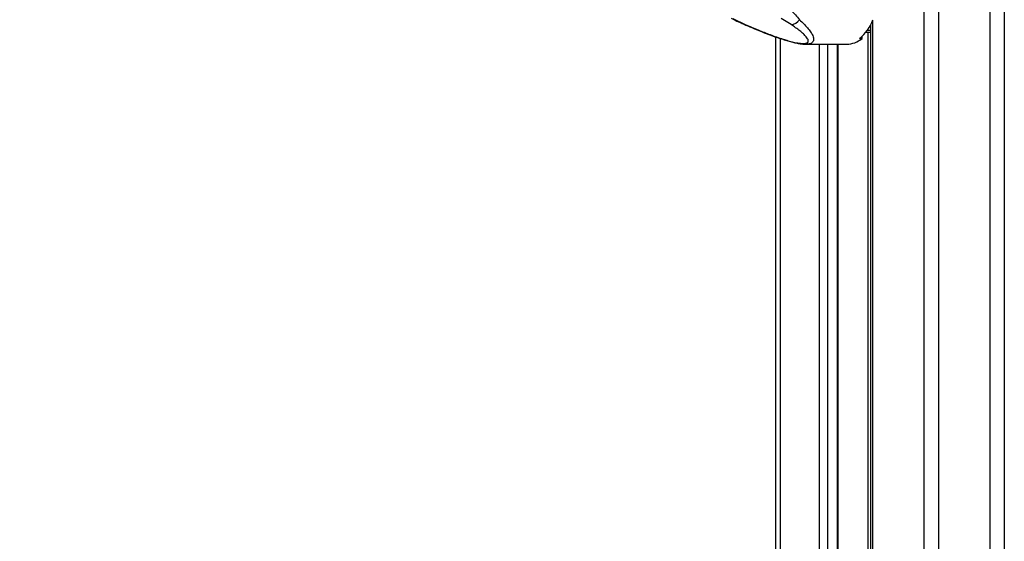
# Model space of a CAD drawing. Header units: millimetres. Extents: x 20 to 22981, y 40 to 19992.
# Tile 26 of 158: x 6047 to 6810, y 5396 to 5800. Entities that reach past the tile are written whole.
import ezdxf

# ---------------------------------------------------------------- set-up
doc = ezdxf.new("R2010")
doc.units = ezdxf.units.MM
doc.header["$LTSCALE"] = 2
doc.layers.add('COMPONENT_GEOMETRY', color=7, linetype='Continuous')
doc.styles.add('SLDTEXTSTYLE0', font='TXT', dxfattribs={"width": 0.75})
doc.dimstyles.new('SLDDIMSTYLE0', dxfattribs={"dimtxt": 100, "dimasz": 6.604, "dimexe": 0, "dimexo": 0.0625, "dimgap": 25, "dimtad": 0, "dimtih": 1, "dimtoh": 1, "dimdec": 0, "dimrnd": 1e-09, "dimzin": 12, "dimdsep": 46, "dimtxsty": 'SLDTEXTSTYLE0', "dimsah": 1, "dimcen": 0.09, "dimadec": 0, "dimazin": 3, "dimtfac": 1, "dimtdec": 0, "dimtofl": 0, "dimtmove": 0, "dimatfit": 3, "dimfxl": 1, "dimfrac": 2, "dimtolj": 1, "dimtzin": 12, "dimarcsym": 0})

# ---------------------------------------------------------------- blocks, each defined once
blk = doc.blocks.new('_D_4')
at = {"layer": 'COMPONENT_GEOMETRY', "color": 7}
for p, q in [((6638.52, 7959.49), (995.17, 7959.49)), ((1001.52, 7959.49), (1001.52, 5203.33)), ((801.45, 5183.02), (770.98, 5183.02)), ((770.98, 5183.02), (770.98, 5024.27)), ((1201.59, 5183.02), (1232.06, 5183.02)), ((1232.06, 5183.02), (1232.06, 5024.27)), ((770.98, 5024.27), (801.45, 5024.27)), ((1232.06, 5024.27), (1201.59, 5024.27)), ((1001.52, 2118.49), (1001.52, 4874.65)), ((6578.75, 2118.49), (995.17, 2118.49))]:
    blk.add_line(p, q, dxfattribs=at)
for points in [[(1001.52, 7959.49), (1000.51, 7952.89), (1002.54, 7952.89)], [(1001.52, 2118.49), (1002.54, 2125.1), (1000.51, 2125.1)]]:
    blk.add_solid(points, dxfattribs=at)
at = {"layer": 'COMPONENT_GEOMETRY', "color": 7, "char_height": 100, "attachment_point": 1, "style": 'SLDTEXTSTYLE0'}
for s, insert in [('9\'6.98"', (801.45, 5153.18)), ('2921mm', (728.74, 5003.56))]:
    blk.add_mtext(s, dxfattribs=dict(at, insert=insert))

msp = doc.modelspace()

# ---------------------------------------------------------------- linework, layer by layer
at = {"color": 8, "linetype": 'Continuous', "lineweight": 25}
for p, q in [((6748.24, 2191.49), (6748.24, 7939.49)), ((6759.31, 7939.49), (6759.31, 2191.49)), ((6799.26, 2191.49), (6799.26, 7939.49)), ((6810.34, 7939.49), (6810.34, 2191.49)), ((6708.14, 5799.24), (6708.14, 2191.49)), ((6706.75, 5791.57), (6704.07, 5791.66)), ((6636.74, 5785.38), (6636.74, 2191.49)), ((6703.16, 5790.42), (6706.75, 5790.28)), ((6704.86, 2191.49), (6704.86, 5790.35)), ((6667.23, 2191.49), (6667.23, 5781.02)), ((6673.4, 5781.02), (6673.4, 2191.49)), ((6681.18, 2191.49), (6681.18, 5781.02))]:
    msp.add_line(p, q, dxfattribs=at)
at = {"color": 7, "linetype": 'Continuous', "lineweight": 25}
for p, q in [((6600, 5800.79), (6609.63, 5796.26)), ((6645.1, 5796.26), (6637.45, 5800.79)), ((6706.75, 5796.17), (6706.75, 2191.49)), ((6633.39, 2191.49), (6633.39, 5786.52)), ((6698.03, 5785.29), (6700.15, 5785.29)), ((6700.15, 5785.29), (6700.15, 5787.09)), ((6703.15, 5790.42), (6706.75, 5790.28)), ((6656.55, 5781.02), (6688.13, 5781.02)), ((6681.61, 2191.49), (6681.61, 5781.02))]:
    msp.add_line(p, q, dxfattribs=at)
at = {"color": 8, "linetype": 'Continuous', "lineweight": 25, "flags": 128}
msp.add_lwpolyline([(6608.63, 5796.44), (6609.06, 5796.31), (6609.63, 5796.26)], dxfattribs=at)
at = {"color": 7, "linetype": 'Continuous', "lineweight": 25}
for centre, radius, start, end in [((6644.77, 5804.59), 8.34, 272.27338, 326.4096), ((6677.41, 5810.92), 32.89, 308.81908, 340.57429), ((6687.84, 5800.9), 19.88, 270.8294, 308.25479)]:
    msp.add_arc(centre, radius, start, end, dxfattribs=at)
for points, knots in [([(6644.7, 5807.52), (6646.02, 5806.26), (6648.7, 5803.73), (6650.71, 5801.23), (6651.72, 5799.98)], [0, 0, 0, 0, 0.496951, 1, 1, 1, 1]), ([(6598.71, 5801.13), (6599.36, 5800.81), (6601.57, 5799.68), (6604.89, 5798.11), (6607.68, 5796.88), (6608.66, 5796.45)], [0, 0, 0, 0, 0.210803, 0.725035, 1, 1, 1, 1]), ([(6608.63, 5796.45), (6610.64, 5795.57), (6614.77, 5793.76), (6620.97, 5791.2), (6626.96, 5788.84), (6632.38, 5786.84), (6637.27, 5785.18), (6641.59, 5783.82), (6645.4, 5782.76), (6648.86, 5781.93), (6652.05, 5781.36), (6654.61, 5781.04), (6656.03, 5781.07), (6656.55, 5781.08)], [0, 0, 0, 0, 0.140409, 0.289294, 0.413942, 0.526838, 0.625475, 0.707551, 0.779599, 0.844238, 0.905064, 0.96571, 1, 1, 1, 1]), ([(6609.63, 5796.26), (6612.89, 5794.84), (6619.04, 5792.18), (6627.23, 5788.95), (6633.78, 5786.57), (6638.47, 5785), (6642.85, 5783.67), (6647.07, 5782.56), (6651.1, 5781.75), (6654.48, 5781.43), (6656.85, 5781.62), (6658.4, 5782.4), (6658.62, 5783.68), (6657.97, 5785.21), (6656.72, 5786.93), (6654.72, 5788.98), (6651.01, 5792.16), (6647.47, 5794.61), (6645.1, 5796.26)], [0, 0, 0, 0, 0.120042, 0.225865, 0.279652, 0.333912, 0.373561, 0.413975, 0.461049, 0.495787, 0.530527, 0.571691, 0.631759, 0.677517, 0.723914, 0.791907, 0.860464, 1, 1, 1, 1])]:
    msp.add_open_spline(points, degree=3, knots=knots, dxfattribs=at)
at = {"color": 8, "linetype": 'Continuous', "lineweight": 25}
msp.add_open_spline([(6651.72, 5799.98), (6653.88, 5797.88), (6657.14, 5794.72), (6660.27, 5790.64), (6661.83, 5787.98), (6662.57, 5785.77), (6662.66, 5783.78), (6661.68, 5782.15), (6659.5, 5781.15), (6657.44, 5781.08), (6656.55, 5781.05)], degree=3, knots=[0, 0, 0, 0, 0.261449, 0.394649, 0.529054, 0.620725, 0.713578, 0.839793, 0.930624, 1, 1, 1, 1], dxfattribs=at)

# ---------------------------------------------------------------- dimensions: what is measured, and where the dimension line sits
at = {"layer": 'COMPONENT_GEOMETRY', "color": 7}
dim = msp.add_linear_dim(base=(1001.52, 7959.49), p1=(6581.29, 2118.49), p2=(6641.06, 7959.49), angle=90, dimstyle='SLDDIMSTYLE0', dxfattribs=at)
dim.commit()
dim.dimension.update_dxf_attribs({"geometry": '_D_4', "text_midpoint": (1001.52, 5038.99), "dimtype": 160})

doc.saveas('drawing.dxf')
